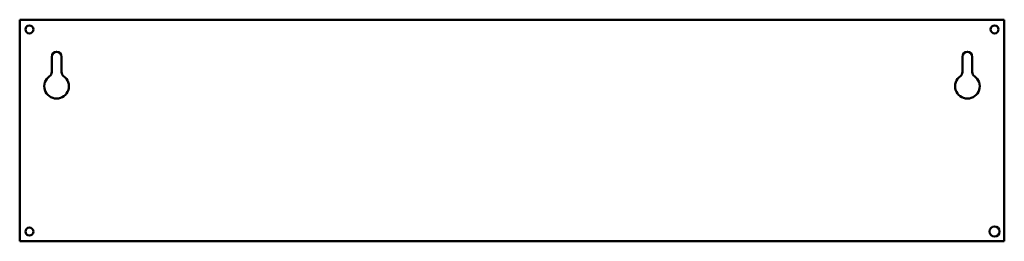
# Model space of a CAD drawing. Header units: millimetres. Extents: x 359 to 759, y 387 to 477.
import ezdxf

# ---------------------------------------------------------------- set-up
doc = ezdxf.new("R2010")
doc.units = ezdxf.units.MM
doc.header["$LTSCALE"] = 4
doc.layers.add('Visible (ANSI)', color=7, linetype='Continuous', lineweight=50)

msp = doc.modelspace()

# ---------------------------------------------------------------- linework, layer by layer
at = {"layer": 'Visible (ANSI)'}
for p, q in [((758.75, 476.75), (358.85, 476.75)), ((358.85, 476.75), (358.85, 386.85)), ((758.75, 386.85), (758.75, 476.75)), ((371.85, 455.49), (371.85, 461.75)), ((375.85, 461.75), (375.85, 455.49)), ((741.75, 455.49), (741.75, 461.75)), ((745.75, 461.75), (745.75, 455.49)), ((358.85, 386.85), (758.75, 386.85))]:
    msp.add_line(p, q, dxfattribs=at)
for centre, radius in [((362.8, 472.8), 1.6), ((754.8, 472.8), 1.6), ((362.8, 390.8), 1.6), ((754.8, 390.8), 2.05)]:
    msp.add_circle(centre, radius, dxfattribs=at)
for centre, radius, start, end in [((373.85, 461.75), 2, 0, 180), ((743.75, 461.75), 2, 0, 180), ((373.85, 449.75), 5, 124.8499, 55.1501), ((369.85, 455.49), 2, 304.8499, 0), ((377.85, 455.49), 2, 180, 235.1501), ((743.75, 449.75), 5, 124.8499, 55.1501), ((739.75, 455.49), 2, 304.8499, 0), ((747.75, 455.49), 2, 180, 235.1501)]:
    msp.add_arc(centre, radius, start, end, dxfattribs=at)

doc.saveas('drawing.dxf')
